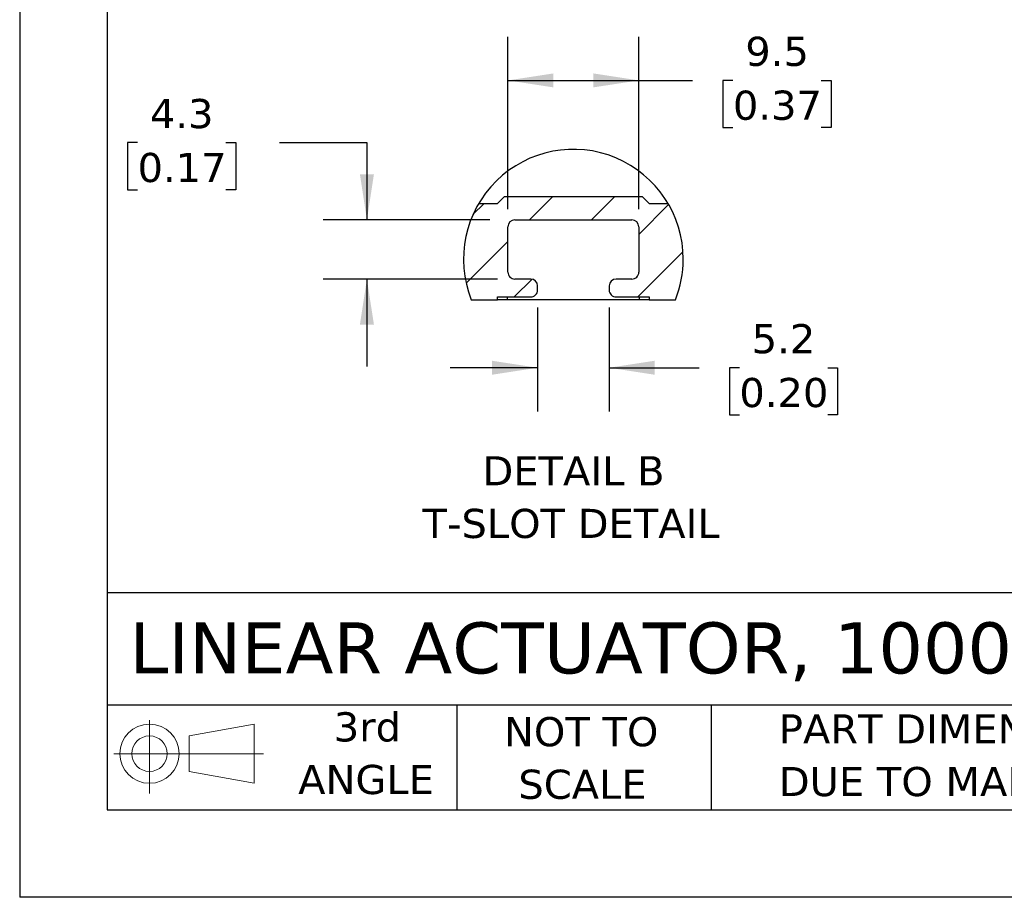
# Model space of a CAD drawing. Header units: millimetres. Extents: x 0 to 1397, y 0 to 1080.
# Tile 1 of 7: x 0 to 357, y 0 to 319. Entities that reach past the tile are written whole.
import ezdxf

# ---------------------------------------------------------------- set-up
doc = ezdxf.new("R2010")
doc.units = ezdxf.units.MM
doc.header["$LTSCALE"] = 5
doc.linetypes.add('SLD-Solid', pattern=[0])
doc.layers.add('DIMENSIONS', color=140, linetype='SLD-Solid', lineweight=25)
doc.layers.add('TEXT', color=140, linetype='SLD-Solid', lineweight=25)
doc.layers.add('HATCH', color=6, linetype='SLD-Solid')
doc.layers.add('SLD-DEFPOINTS', color=7, linetype='Continuous')
doc.styles.add('SLDTEXTSTYLE0', font='VERDANA.TTF')
doc.dimstyles.new('SLDDIMSTYLE10', dxfattribs={"dimtxt": 10.790039, "dimasz": 16.51, "dimexe": 0, "dimexo": 0.0625, "dimgap": 2.69751, "dimtad": 0, "dimtih": 1, "dimtoh": 1, "dimlfac": 0.2, "dimrnd": 1e-09, "dimzin": 12, "dimdsep": 46, "dimtxsty": 'SLDTEXTSTYLE0', "dimsah": 1, "dimcen": 0.09, "dimadec": 0, "dimazin": 3, "dimtfac": 1, "dimtmove": 0, "dimatfit": 0, "dimfxl": 0, "dimfrac": 2, "dimtolj": 1, "dimtzin": 12, "dimarcsym": 0})
doc.dimstyles.new('SLDDIMSTYLE11', dxfattribs={"dimtxt": 10.790039, "dimasz": 16.51, "dimexe": 0, "dimexo": 0.0625, "dimgap": 2.69751, "dimtad": 0, "dimtih": 1, "dimtoh": 1, "dimlfac": 0.2, "dimrnd": 1e-09, "dimzin": 12, "dimdsep": 46, "dimtxsty": 'SLDTEXTSTYLE0', "dimsah": 1, "dimcen": 0.09, "dimadec": 0, "dimazin": 3, "dimtfac": 1, "dimtofl": 0, "dimtmove": 0, "dimatfit": 3, "dimfxl": 0, "dimfrac": 2, "dimtolj": 1, "dimtzin": 12, "dimarcsym": 0})

# ---------------------------------------------------------------- blocks, each defined once
blk = doc.blocks.new('Block11')
at = {"color": 7, "linetype": 'SLD-Solid', "lineweight": 18}
for p, q in [((12.94, 26.55), (12.94, 0)), ((27.4, 20.84), (50.88, 25.16)), ((50.88, 25.16), (50.88, 3.66)), ((27.4, 7.98), (27.4, 20.84)), ((0, 14.41), (54.37, 14.41)), ((27.4, 7.98), (50.88, 3.66))]:
    blk.add_line(p, q, dxfattribs=at)
for radius in [10.75, 6.43]:
    blk.add_circle((12.94, 14.41), radius, dxfattribs=at)
blk = doc.blocks.new('Block12')
at = {"layer": 'SLD-DEFPOINTS'}
blk.add_blockref('Block11', (0, 0), dxfattribs=at)
blk = doc.blocks.new('SW_NOTE_0_2')
at = {"layer": 'TEXT', "color": 0, "char_height": 10.5833, "attachment_point": 1, "style": 'SLDTEXTSTYLE0'}
for s, insert in [('PART DIMENSIONS MAY DIFFER SLIGHTLY ', (0, 13.44)), ("DUE TO MANUFACTURER'S VARIANCES", (0, -5.67))]:
    blk.add_mtext(s, dxfattribs=dict(at, insert=insert))
blk = doc.blocks.new('SW_NOTE_0_3')
at = {"layer": 'TEXT', "color": 0, "char_height": 10.583, "attachment_point": 2, "style": 'SLDTEXTSTYLE0'}
for s, insert in [('NOT TO', (26.29, 13.44)), ('SCALE', (26.77, -5.67))]:
    blk.add_mtext(s, dxfattribs=dict(at, insert=insert))
blk = doc.blocks.new('SW_NOTE_0_4')
at = {"layer": 'TEXT', "color": 0, "char_height": 10.583, "attachment_point": 2, "style": 'SLDTEXTSTYLE0'}
for s, insert in [('3rd', (11.58, 13.44)), ('ANGLE', (11.09, -5.67))]:
    blk.add_mtext(s, dxfattribs=dict(at, insert=insert))
blk = doc.blocks.new('SW_HATCH_1')
at = {"layer": 'HATCH', "color": 0}
for p, q in [((0, 0), (4.1, 4.1)), ((20.55, -1.9), (29.05, 6.6)), ((43, -1.9), (51.5, 6.6)), ((60.2, -7.15), (71.04, 3.69)), ((-2.45, -24.9), (12.7, -9.75)), ((59.9, -29.9), (76.24, -13.56)), ((15, -29.9), (21.45, -23.45))]:
    blk.add_line(p, q, dxfattribs=at)
blk = doc.blocks.new('_D_26')
at = {"layer": 'DIMENSIONS'}
for p, q in [((188.01, 214.18), (188.01, 176.46)), ((214.01, 214.18), (214.01, 176.46)), ((188.01, 192.33), (156.26, 192.33)), ((214.01, 192.33), (246.64, 192.33)), ((261.26, 192.33), (257.63, 192.33)), ((257.63, 192.33), (257.63, 175.19)), ((293.32, 192.33), (296.94, 192.33)), ((296.94, 192.33), (296.94, 175.19)), ((257.63, 175.19), (261.26, 175.19)), ((296.94, 175.19), (293.32, 175.19))]:
    blk.add_line(p, q, dxfattribs=at)
for points in [[(188.01, 192.33), (171.5, 194.87), (171.5, 189.79)], [(214.01, 192.33), (230.52, 189.79), (230.52, 194.87)]]:
    blk.add_solid(points, dxfattribs=at)
at = {"layer": 'DIMENSIONS', "char_height": 10.583, "attachment_point": 1, "style": 'SLDTEXTSTYLE0'}
for s, insert in [('5.2', (265.74, 208.19)), ('0.20', (261.26, 188.63))]:
    blk.add_mtext(s, dxfattribs=dict(at, insert=insert))
blk = doc.blocks.new('_D_27')
at = {"layer": 'DIMENSIONS'}
for p, q in [((177.26, 249.88), (177.26, 312.56)), ((224.76, 249.88), (224.76, 312.56)), ((177.26, 296.68), (224.76, 296.68)), ((224.76, 296.68), (244.3, 296.68)), ((258.92, 296.68), (255.3, 296.68)), ((255.3, 296.68), (255.3, 279.53)), ((290.99, 296.68), (294.61, 296.68)), ((294.61, 296.68), (294.61, 279.53)), ((255.3, 279.53), (258.92, 279.53)), ((294.61, 279.53), (290.99, 279.53))]:
    blk.add_line(p, q, dxfattribs=at)
for points in [[(177.26, 296.68), (193.77, 294.14), (193.77, 299.22)], [(224.76, 296.68), (208.25, 299.22), (208.25, 294.14)]]:
    blk.add_solid(points, dxfattribs=at)
at = {"layer": 'DIMENSIONS', "char_height": 10.583, "attachment_point": 1, "style": 'SLDTEXTSTYLE0'}
for s, insert in [('9.5', (263.41, 312.54)), ('0.37', (258.92, 292.97))]:
    blk.add_mtext(s, dxfattribs=dict(at, insert=insert))
blk = doc.blocks.new('_D_28')
at = {"layer": 'DIMENSIONS'}
for p, q in [((42.8, 274.07), (39.17, 274.07)), ((39.17, 274.07), (39.17, 256.92)), ((74.86, 274.07), (78.48, 274.07)), ((78.48, 274.07), (78.48, 256.92)), ((94.31, 274.07), (126.06, 274.07)), ((126.06, 274.07), (126.06, 246.03)), ((39.17, 256.92), (42.8, 256.92)), ((78.48, 256.92), (74.86, 256.92)), ((170.66, 246.03), (110.19, 246.03)), ((173.41, 224.53), (110.19, 224.53)), ((126.06, 224.53), (126.06, 192.78))]:
    blk.add_line(p, q, dxfattribs=at)
for points in [[(126.06, 246.03), (128.6, 262.54), (123.52, 262.54)], [(126.06, 224.53), (123.52, 208.02), (128.6, 208.02)]]:
    blk.add_solid(points, dxfattribs=at)
at = {"layer": 'DIMENSIONS', "char_height": 10.583, "attachment_point": 1, "style": 'SLDTEXTSTYLE0'}
for s, insert in [('4.3', (47.28, 289.93)), ('0.17', (42.8, 270.36))]:
    blk.add_mtext(s, dxfattribs=dict(at, insert=insert))
blk = doc.blocks.new('SW_NOTE_0_7')
at = {"layer": 'TEXT', "color": 0, "attachment_point": 2, "style": 'SLDTEXTSTYLE0'}
for s, insert, char_height in [('DETAIL B', (32.08, 13.44), 10.583), ('T-SLOT DETAIL', (31.21, -5.67), 10.5833)]:
    blk.add_mtext(s, dxfattribs=dict(at, insert=insert, char_height=char_height))

msp = doc.modelspace()

# ---------------------------------------------------------------- linework, layer by layer
at = {"color": 7, "linetype": 'SLD-Solid'}
for p in [(0.012, 1079.513), (1397.012, 0.013)]:
    msp.add_line(p, (0.012, 0.013), dxfattribs=at)
for p, q in [((173.51, 252.03), (176.01, 254.53)), ((176.01, 254.53), (226.01, 254.53)), ((226.01, 254.53), (228.51, 252.03)), ((166.666, 252.03), (173.51, 252.03)), ((228.51, 252.03), (235.354, 252.03)), ((177.26, 227.03), (177.26, 243.53)), ((179.76, 246.03), (222.26, 246.03)), ((224.76, 243.53), (224.76, 227.03)), ((185.51, 224.53), (179.76, 224.53)), ((188.01, 220.53), (188.01, 222.03)), ((214.01, 222.03), (214.01, 220.53)), ((222.26, 224.53), (216.51, 224.53)), ((173.51, 218.03), (185.51, 218.03)), ((173.51, 217.03), (173.51, 218.03)), ((177.01, 218.03), (177.01, 217.03)), ((216.51, 218.03), (228.51, 218.03)), ((225.01, 217.03), (225.01, 218.03)), ((228.51, 218.03), (228.51, 217.03)), ((163.961, 217.03), (173.51, 217.03)), ((177.01, 217.03), (173.51, 217.03)), ((225.01, 217.03), (177.01, 217.03)), ((228.51, 217.03), (225.01, 217.03)), ((228.51, 217.03), (238.059, 217.03))]:
    msp.add_line(p, q)
for centre, start, end in [((179.76, 243.53), 90.00005, 179.99985), ((222.26, 243.53), 0.00015, 89.99995), ((179.76, 227.03), 179.99994, 269.99995), ((222.26, 227.03), 270.00005, 0.00006), ((185.51, 222.03), 0.00011, 90), ((216.51, 222.03), 90, 179.99989), ((185.51, 220.53), 270, 0.00011), ((216.51, 220.53), 179.99989, 270)]:
    msp.add_arc(centre, 2.5, start, end)
at = {"layer": 'SLD-DEFPOINTS'}
for start, end in [(0.00001, 201.69687), (338.30313, 0)]:
    msp.add_arc((201.01, 231.771), 39.874, start, end, dxfattribs=at)
at = {"layer": 'TEXT'}
for p, q in [((31.75, 1047.75), (31.75, 31.75)), ((1365.25, 110.631), (31.75, 110.631)), ((1365.25, 69.85), (31.75, 69.85)), ((158.75, 69.85), (158.75, 31.75)), ((251.058, 69.85), (251.058, 31.75)), ((31.75, 31.75), (1365.25, 31.75))]:
    msp.add_line(p, q, dxfattribs=at)

# ---------------------------------------------------------------- block references
at = {"layer": 'HATCH'}
msp.add_blockref('SW_HATCH_1', (164.556, 247.928), dxfattribs=at)
at = {"layer": 'SLD-DEFPOINTS'}
msp.add_blockref('Block12', (34.19, 37.769), dxfattribs=at)
at = {"layer": 'TEXT'}
for name, p in [('SW_NOTE_0_7', (168.983, 146.766)), ('SW_NOTE_0_4', (114.658, 53.773)), ('SW_NOTE_0_3', (177.549, 52.035)), ('SW_NOTE_0_2', (275.596, 53.022))]:
    msp.add_blockref(name, p, dxfattribs=at)

# ---------------------------------------------------------------- texts
at = {"layer": 'TEXT', "insert": (39.829, 99.863), "char_height": 18.52083, "attachment_point": 1, "style": 'SLDTEXTSTYLE0'}
msp.add_mtext('LINEAR ACTUATOR, 1000MM STROKE', dxfattribs=at)

# ---------------------------------------------------------------- dimensions: what is measured, and where the dimension line sits
at = {"layer": 'DIMENSIONS'}
dim = msp.add_linear_dim(base=(177.26, 296.68), p1=(224.76, 243.53), p2=(177.26, 243.53), dimstyle='SLDDIMSTYLE11', dxfattribs=at)
dim.commit()
dim.dimension.update_dxf_attribs({"geometry": '_D_27', "text_midpoint": (274.955, 296.68), "dimtype": 160})
for base, p1, p2, angle, picture, middle in [((126.062, 224.53), (177.01, 246.03), (179.76, 224.53), 90, '_D_28', (126.062, 274.07)), ((214.01, 192.335), (188.01, 220.53), (214.01, 220.53), 360, '_D_26', (277.288, 192.335))]:
    dim = msp.add_linear_dim(base=base, p1=p1, p2=p2, angle=angle, dimstyle='SLDDIMSTYLE10', dxfattribs=at)
    dim.commit()
    dim.dimension.update_dxf_attribs({"geometry": picture, "text_midpoint": middle, "dimtype": 160})

doc.saveas('drawing.dxf')
